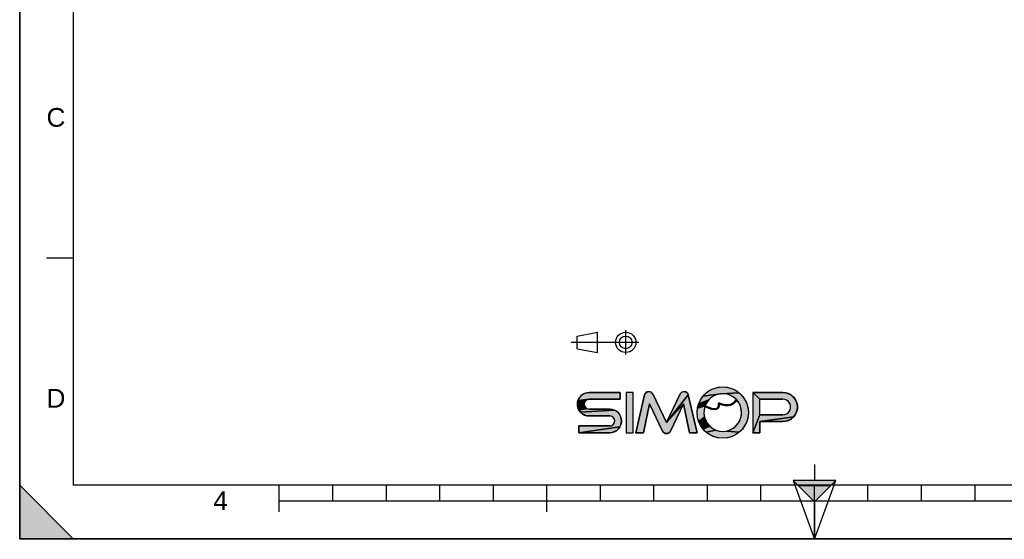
# Model space of a CAD drawing. Header units: millimetres. Extents: x 0 to 297, y 0 to 210.
# Tile 1 of 20: x 0 to 184, y 0 to 97. Entities that reach past the tile are written whole.
import ezdxf

# ---------------------------------------------------------------- set-up
doc = ezdxf.new("R2010")
doc.units = ezdxf.units.MM
doc.header["$LTSCALE"] = 16.335
doc.layers.get('0').update_dxf_attribs({"linetype": 'CONTINUOUS'})
doc.styles.add('TEXTSTYLE_2', font='arial.ttf')

# ---------------------------------------------------------------- blocks, each defined once
blk = doc.blocks.new('MARGEA4_BL0', base_point=(148.51, 105.01))
at = {"color": 7, "linetype": 'CONTINUOUS'}
for p, q in [((0.01, 0.01), (0.01, 210.01)), ((0.01, 0.01), (0.01, 210.01)), ((0.01, 210.01), (0.01, 0.01)), ((10.01, 200.01), (10.01, 10.01)), ((5.01, 52.51), (10.01, 52.51)), ((0.01, 10.01), (10.01, 0.01)), ((0.01, 0.01), (0.01, 10.01)), ((0.01, 10.01), (10.01, 0.01)), ((287.01, 10.01), (10.01, 10.01)), ((48.51, 5.01), (48.51, 10.01)), ((58.51, 7.01), (58.51, 10.01)), ((68.51, 7.01), (68.51, 10.01)), ((78.51, 7.01), (78.51, 10.01)), ((88.51, 7.01), (88.51, 10.01)), ((98.51, 5.01), (98.51, 10.01)), ((108.51, 7.01), (108.51, 10.01)), ((118.51, 7.01), (118.51, 10.01)), ((128.51, 7.01), (128.51, 10.01)), ((138.51, 7.01), (138.51, 10.01)), ((148.51, 0.01), (148.51, 10.01)), ((158.51, 7.01), (158.51, 10.01)), ((168.51, 7.01), (168.51, 10.01)), ((178.51, 7.01), (178.51, 10.01)), ((248.51, 7.01), (48.51, 7.01)), ((297.01, 0.01), (0.01, 0.01)), ((10.01, 0.01), (0.01, 0.01)), ((297.01, 0.01), (0.01, 0.01))]:
    blk.add_line(p, q, dxfattribs=at)
blk.add_solid([(0.01, 10.01), (10.01, 0.01), (0.01, 0.01)], dxfattribs=at)
at = {"color": 7, "linetype": 'CONTINUOUS', "style": 'TEXTSTYLE_2', "oblique": 0}
for s, p in [('C', (5.01, 77.01)), ('D', (5.01, 24.51)), ('4', (36.17, 5.35))]:
    blk.add_text(s, height=3.5, dxfattribs=at).set_placement(p)
blk = doc.blocks.new('REPERE_ORIENTATION_BL1', base_point=(148.52, 6.9))
at = {"color": 7, "linetype": 'CONTINUOUS'}
for p, q in [((148.52, 13.9), (148.52, 10.9)), ((148.52, 6.9), (144.52, 10.9)), ((152.52, 10.9), (144.52, 10.9)), ((144.52, 10.9), (148.52, -0.1)), ((151.52, 9.9), (145.52, 9.9)), ((148.52, 6.9), (152.52, 10.9)), ((148.52, -0.1), (152.52, 10.9)), ((148.52, 6.9), (148.52, -0.1))]:
    blk.add_line(p, q, dxfattribs=at)
blk.add_solid([(144.52, 10.9), (148.52, 6.9), (152.52, 10.9)], dxfattribs=at)
blk = doc.blocks.new('ISO_BL3', base_point=(109.36, 36.71))
at = {"color": 7, "linetype": 'CONTINUOUS'}
for p, q in [((113.24, 34.43), (113.24, 38.99)), ((104.16, 37.89), (107.96, 38.61)), ((104.16, 35.53), (104.16, 37.89)), ((107.96, 34.81), (107.96, 38.61)), ((115.7, 36.71), (103.02, 36.71)), ((104.16, 35.53), (107.96, 34.81))]:
    blk.add_line(p, q, dxfattribs=at)
for radius in [1.9, 1.18]:
    blk.add_circle((113.24, 36.71), radius, dxfattribs=at)
blk = doc.blocks.new('LOGO-SIMOP-2009_BL4', base_point=(124.77, 23.59))
at = {"linetype": 'CONTINUOUS'}
for points in [[(131.36, 28.39), (132.2, 28.32), (133.01, 28.1), (133.76, 27.75), (134.45, 27.27), (130.96, 27.09), (127.69, 26.67), (128.28, 27.27), (128.96, 27.75), (129.72, 28.1), (130.53, 28.32)], [(105.95, 25.95), (105.76, 25.8), (104.22, 25.38), (104.32, 25.83), (106.41, 26.07), (106.17, 26.04)], [(105.52, 25.39), (105.49, 25.15), (105.52, 24.91), (104.32, 24.47), (104.22, 24.92), (104.22, 25.38), (105.76, 25.8), (105.62, 25.61)], [(105.95, 27.3), (106.41, 27.35), (112.22, 27.35), (112.22, 26.07), (106.41, 26.07), (104.32, 25.83), (104.51, 26.25), (104.78, 26.62), (105.12, 26.93), (105.52, 27.16)], [(117.58, 27.51), (117.79, 27.47), (117.99, 27.38), (118.15, 27.24), (118.28, 27.06), (120.86, 21.75), (124.06, 25.22), (121.58, 20.12), (121.45, 19.93), (121.28, 19.79), (121.08, 19.7), (120.86, 19.67), (120.64, 19.7), (120.44, 19.79), (120.27, 19.93), (120.14, 20.12), (117.66, 25.22), (116.54, 19.83), (115.1, 19.83), (116.78, 26.89), (116.86, 27.1), (116.99, 27.27), (117.16, 27.4), (117.36, 27.49)], [(123.93, 27.47), (124.14, 27.51), (124.36, 27.49), (124.56, 27.4), (124.73, 27.27), (124.86, 27.1), (124.94, 26.89), (120.86, 21.75), (123.44, 27.06), (123.56, 27.24), (123.73, 27.38)], [(124.06, 25.22), (120.86, 21.75), (124.94, 26.89), (126.62, 19.83), (125.18, 19.83)], [(128.37, 25.44), (128.08, 24.87), (126.64, 24.42), (126.85, 25.23), (128.75, 25.95)], [(129.75, 26.72), (129.21, 26.38), (128.75, 25.95), (126.85, 25.23), (127.21, 25.99), (127.69, 26.67), (130.96, 27.09), (130.34, 26.96)], [(131.6, 27.1), (130.96, 27.09), (134.45, 27.27), (135.04, 26.67), (135.52, 25.99), (135.87, 25.23), (136.09, 24.42), (136.16, 23.59), (136.09, 22.76), (135.87, 21.95), (135.52, 21.19), (135.04, 20.5), (134.45, 19.91), (132.08, 20.14), (132.72, 20.34), (133.31, 20.66), (133.83, 21.08), (134.26, 21.59), (134.59, 22.18), (134.8, 22.82), (134.88, 23.48), (134.84, 24.15), (134.67, 24.8), (134.38, 25.41), (133.98, 25.95), (133.72, 25.55), (133.44, 25.26), (133.1, 25.04), (132.73, 24.91), (132.16, 25.01), (132.59, 25.04), (132.97, 25.16), (133.31, 25.36), (133.6, 25.65), (133.86, 26.07), (133.38, 26.48), (132.82, 26.79), (132.22, 27)], [(138.29, 26.07), (137.01, 27.35), (142.61, 27.35), (143.18, 27.29), (143.72, 27.11), (144.21, 26.83), (144.63, 26.45), (144.97, 25.99), (145.2, 25.47), (145.32, 24.91), (145.32, 24.34), (145.2, 23.79), (144.97, 23.27), (144.63, 22.81), (138.29, 21.91), (138.29, 19.83), (137.01, 19.83), (138.29, 23.19), (142.61, 23.19), (142.96, 23.23), (143.28, 23.35), (143.57, 23.55), (143.8, 23.81), (143.96, 24.12), (144.04, 24.46), (144.04, 24.8), (143.96, 25.14), (143.8, 25.45), (143.57, 25.71), (143.28, 25.9), (142.96, 26.03), (142.61, 26.07)], [(105.76, 24.5), (105.95, 24.35), (104.51, 24.05), (104.32, 24.47), (105.52, 24.91), (105.62, 24.69)], [(111.55, 23.81), (111.89, 23.5), (112.17, 23.13), (112.35, 22.71), (112.45, 22.26), (112.45, 21.8), (112.35, 21.35), (112.17, 20.93), (104.45, 19.83), (104.45, 21.11), (110.26, 21.11), (110.5, 21.14), (110.72, 21.23), (110.91, 21.38), (111.06, 21.57), (111.15, 21.79), (111.18, 22.03), (111.15, 22.27), (111.06, 22.49), (110.91, 22.68), (110.72, 22.83), (110.5, 22.92), (110.26, 22.95), (106.41, 22.95), (105.95, 23), (105.52, 23.14), (105.12, 23.37), (104.78, 23.68), (111.15, 24.04)], [(110.72, 24.18), (111.15, 24.04), (104.78, 23.68), (104.51, 24.05), (105.95, 24.35), (106.17, 24.26), (106.41, 24.23), (110.26, 24.23)], [(128.08, 24.87), (128.43, 24.7), (128.44, 24.52), (128.03, 24.72), (127.88, 24.06), (127.85, 23.39), (127.95, 22.73), (126.85, 21.95), (126.64, 22.76), (126.56, 23.59), (126.64, 24.42)], [(128.74, 24.57), (129.03, 24.46), (129.31, 24.37), (129.16, 24.24), (128.8, 24.37), (128.44, 24.52), (128.43, 24.7)], [(129.79, 24.29), (130, 24.3), (130.27, 24.21), (130.03, 24.14), (129.77, 24.13), (129.47, 24.17), (129.16, 24.24), (129.31, 24.37), (129.55, 24.32)], [(131.15, 25.2), (131.68, 25.06), (131.32, 24.98), (130.74, 25.18), (130.72, 24.82), (130.63, 24.56), (130.48, 24.35), (130.27, 24.21), (130, 24.3), (130.18, 24.35), (130.35, 24.45), (130.48, 24.62), (130.55, 24.81), (130.58, 25.06), (130.56, 25.43)], [(132.16, 25.01), (132.73, 24.91), (132.31, 24.85), (131.84, 24.87), (131.32, 24.98), (131.68, 25.06)], [(128.18, 22.1), (128.52, 21.52), (128.96, 21.02), (127.69, 20.5), (127.21, 21.19), (126.85, 21.95), (127.95, 22.73)], [(143.18, 21.97), (142.61, 21.91), (138.29, 21.91), (144.63, 22.81), (144.21, 22.43), (143.72, 22.14)], [(110.72, 19.88), (110.26, 19.83), (104.45, 19.83), (112.17, 20.93), (111.89, 20.56), (111.55, 20.25), (111.15, 20.02)], [(129.49, 20.61), (130.09, 20.31), (128.28, 19.91), (127.69, 20.5), (128.96, 21.02)], [(131.41, 20.07), (132.08, 20.14), (134.45, 19.91), (133.76, 19.43), (133.01, 19.08), (132.2, 18.86), (131.36, 18.79), (130.53, 18.86), (129.72, 19.08), (128.96, 19.43), (128.28, 19.91), (130.09, 20.31), (130.74, 20.13)]]:
    blk.add_hatch(color=7, dxfattribs=at).paths.add_polyline_path(points)
at = {"color": 7, "linetype": 'CONTINUOUS'}
for p, q in [((128.28, 27.27), (128.96, 27.75)), ((128.96, 27.75), (129.72, 28.1)), ((129.72, 28.1), (130.53, 28.32)), ((130.53, 28.32), (131.36, 28.39)), ((131.36, 28.39), (132.2, 28.32)), ((132.2, 28.32), (133.01, 28.1)), ((133.01, 28.1), (133.76, 27.75)), ((133.76, 27.75), (134.45, 27.27)), ((104.22, 25.38), (104.32, 25.83)), ((105.76, 25.8), (104.22, 25.38)), ((104.32, 25.83), (104.51, 26.25)), ((106.41, 26.07), (104.32, 25.83)), ((104.51, 26.25), (104.78, 26.62)), ((104.78, 26.62), (105.12, 26.93)), ((105.12, 26.93), (105.52, 27.16)), ((105.52, 27.16), (105.95, 27.3)), ((105.76, 25.8), (105.62, 25.61)), ((105.95, 25.95), (105.76, 25.8)), ((105.95, 27.3), (106.41, 27.35)), ((106.17, 26.04), (105.95, 25.95)), ((106.41, 26.07), (106.17, 26.04)), ((112.22, 27.35), (106.41, 27.35)), ((106.41, 26.07), (112.22, 26.07)), ((112.22, 26.07), (112.22, 27.35)), ((113.34, 27.35), (113.34, 19.83)), ((114.62, 27.35), (113.34, 27.35)), ((114.62, 19.83), (114.62, 27.35)), ((116.78, 26.89), (115.1, 19.83)), ((116.78, 26.89), (116.86, 27.1)), ((116.86, 27.1), (116.99, 27.27)), ((116.99, 27.27), (117.16, 27.4)), ((117.16, 27.4), (117.36, 27.49)), ((117.36, 27.49), (117.58, 27.51)), ((117.58, 27.51), (117.79, 27.47)), ((117.79, 27.47), (117.99, 27.38)), ((117.99, 27.38), (118.15, 27.24)), ((118.15, 27.24), (118.28, 27.06)), ((120.86, 21.75), (118.28, 27.06)), ((123.44, 27.06), (120.86, 21.75)), ((124.94, 26.89), (120.86, 21.75)), ((123.44, 27.06), (123.56, 27.24)), ((123.56, 27.24), (123.73, 27.38)), ((123.73, 27.38), (123.93, 27.47)), ((123.93, 27.47), (124.14, 27.51)), ((124.14, 27.51), (124.36, 27.49)), ((124.36, 27.49), (124.56, 27.4)), ((124.56, 27.4), (124.73, 27.27)), ((124.73, 27.27), (124.86, 27.1)), ((124.86, 27.1), (124.94, 26.89)), ((126.62, 19.83), (124.94, 26.89)), ((126.85, 25.23), (127.21, 25.99)), ((128.75, 25.95), (126.85, 25.23)), ((127.21, 25.99), (127.69, 26.67)), ((127.69, 26.67), (128.28, 27.27)), ((130.96, 27.09), (127.69, 26.67)), ((128.75, 25.95), (128.37, 25.44)), ((129.21, 26.38), (128.75, 25.95)), ((129.75, 26.72), (129.21, 26.38)), ((130.34, 26.96), (129.75, 26.72)), ((130.96, 27.09), (130.34, 26.96)), ((134.45, 27.27), (130.96, 27.09)), ((131.6, 27.1), (130.96, 27.09)), ((132.22, 27), (131.6, 27.1)), ((132.82, 26.79), (132.22, 27)), ((133.38, 26.48), (132.82, 26.79)), ((133.86, 26.07), (133.38, 26.48)), ((133.6, 25.65), (133.86, 26.07)), ((133.98, 25.95), (133.72, 25.55)), ((134.38, 25.41), (133.98, 25.95)), ((134.45, 27.27), (135.04, 26.67)), ((135.04, 26.67), (135.52, 25.99)), ((135.52, 25.99), (135.87, 25.23)), ((142.61, 27.35), (137.01, 27.35)), ((138.29, 26.07), (137.01, 27.35)), ((137.01, 27.35), (137.01, 19.83)), ((138.29, 26.07), (142.61, 26.07)), ((138.29, 23.19), (138.29, 26.07)), ((142.61, 27.35), (143.18, 27.29)), ((142.96, 26.03), (142.61, 26.07)), ((143.28, 25.9), (142.96, 26.03)), ((143.18, 27.29), (143.72, 27.11)), ((143.57, 25.71), (143.28, 25.9)), ((143.72, 27.11), (144.21, 26.83)), ((144.21, 26.83), (144.63, 26.45)), ((144.63, 26.45), (144.97, 25.99)), ((144.97, 25.99), (145.2, 25.47)), ((104.22, 24.92), (104.22, 25.38)), ((104.32, 24.47), (104.22, 24.92)), ((105.52, 24.91), (104.32, 24.47)), ((104.51, 24.05), (104.32, 24.47)), ((105.95, 24.35), (104.51, 24.05)), ((104.78, 23.68), (104.51, 24.05)), ((111.15, 24.04), (104.78, 23.68)), ((105.52, 25.39), (105.49, 25.15)), ((105.49, 25.15), (105.52, 24.91)), ((105.62, 25.61), (105.52, 25.39)), ((105.52, 24.91), (105.62, 24.69)), ((105.62, 24.69), (105.76, 24.5)), ((105.76, 24.5), (105.95, 24.35)), ((105.95, 24.35), (106.17, 24.26)), ((106.17, 24.26), (106.41, 24.23)), ((110.26, 24.23), (106.41, 24.23)), ((110.26, 24.23), (110.72, 24.18)), ((110.72, 24.18), (111.15, 24.04)), ((111.15, 24.04), (111.55, 23.81)), ((116.54, 19.83), (117.66, 25.22)), ((117.66, 25.22), (120.14, 20.12)), ((124.06, 25.22), (120.86, 21.75)), ((121.58, 20.12), (124.06, 25.22)), ((124.06, 25.22), (125.18, 19.83)), ((126.56, 23.59), (126.64, 24.42)), ((126.64, 24.42), (126.85, 25.23)), ((128.08, 24.87), (126.64, 24.42)), ((127.88, 24.06), (127.85, 23.39)), ((128.03, 24.72), (127.88, 24.06)), ((128.44, 24.52), (128.03, 24.72)), ((128.37, 25.44), (128.08, 24.87)), ((128.08, 24.87), (128.43, 24.7)), ((128.43, 24.7), (128.74, 24.57)), ((128.43, 24.7), (128.44, 24.52)), ((128.8, 24.37), (128.44, 24.52)), ((128.74, 24.57), (129.03, 24.46)), ((129.16, 24.24), (128.8, 24.37)), ((129.03, 24.46), (129.31, 24.37)), ((129.31, 24.37), (129.16, 24.24)), ((129.47, 24.17), (129.16, 24.24)), ((129.31, 24.37), (129.55, 24.32)), ((129.77, 24.13), (129.47, 24.17)), ((129.55, 24.32), (129.79, 24.29)), ((130.03, 24.14), (129.77, 24.13)), ((129.79, 24.29), (130, 24.3)), ((130, 24.3), (130.18, 24.35)), ((130.27, 24.21), (130, 24.3)), ((130.27, 24.21), (130.03, 24.14)), ((130.18, 24.35), (130.35, 24.45)), ((130.48, 24.35), (130.27, 24.21)), ((130.35, 24.45), (130.48, 24.62)), ((130.48, 24.62), (130.55, 24.81)), ((130.63, 24.56), (130.48, 24.35)), ((130.55, 24.81), (130.58, 25.06)), ((130.58, 25.06), (130.56, 25.43)), ((130.56, 25.43), (131.15, 25.2)), ((130.72, 24.82), (130.63, 24.56)), ((130.74, 25.18), (130.72, 24.82)), ((131.32, 24.98), (130.74, 25.18)), ((131.15, 25.2), (131.68, 25.06)), ((131.68, 25.06), (131.32, 24.98)), ((131.84, 24.87), (131.32, 24.98)), ((131.68, 25.06), (132.16, 25.01)), ((132.31, 24.85), (131.84, 24.87)), ((132.16, 25.01), (132.59, 25.04)), ((132.73, 24.91), (132.16, 25.01)), ((132.73, 24.91), (132.31, 24.85)), ((132.59, 25.04), (132.97, 25.16)), ((133.1, 25.04), (132.73, 24.91)), ((132.97, 25.16), (133.31, 25.36)), ((133.44, 25.26), (133.1, 25.04)), ((133.31, 25.36), (133.6, 25.65)), ((133.72, 25.55), (133.44, 25.26)), ((134.67, 24.8), (134.38, 25.41)), ((134.84, 24.15), (134.67, 24.8)), ((134.88, 23.48), (134.84, 24.15)), ((135.87, 25.23), (136.09, 24.42)), ((136.09, 24.42), (136.16, 23.59)), ((143.8, 25.45), (143.57, 25.71)), ((143.96, 25.14), (143.8, 25.45)), ((143.8, 23.81), (143.96, 24.12)), ((144.04, 24.8), (143.96, 25.14)), ((143.96, 24.12), (144.04, 24.46)), ((144.04, 24.46), (144.04, 24.8)), ((145.2, 25.47), (145.32, 24.91)), ((145.32, 24.34), (145.2, 23.79)), ((145.32, 24.91), (145.32, 24.34)), ((105.12, 23.37), (104.78, 23.68)), ((105.52, 23.14), (105.12, 23.37)), ((105.95, 23), (105.52, 23.14)), ((106.41, 22.95), (105.95, 23)), ((106.41, 22.95), (110.26, 22.95)), ((110.5, 22.92), (110.26, 22.95)), ((110.72, 22.83), (110.5, 22.92)), ((110.91, 22.68), (110.72, 22.83)), ((111.06, 22.49), (110.91, 22.68)), ((111.15, 22.27), (111.06, 22.49)), ((111.18, 22.03), (111.15, 22.27)), ((111.55, 23.81), (111.89, 23.5)), ((111.89, 23.5), (112.17, 23.13)), ((112.17, 23.13), (112.35, 22.71)), ((112.35, 22.71), (112.45, 22.26)), ((112.45, 22.26), (112.45, 21.8)), ((126.64, 22.76), (126.56, 23.59)), ((126.85, 21.95), (126.64, 22.76)), ((127.95, 22.73), (126.85, 21.95)), ((127.85, 23.39), (127.95, 22.73)), ((127.95, 22.73), (128.18, 22.1)), ((128.18, 22.1), (128.52, 21.52)), ((134.26, 21.59), (134.59, 22.18)), ((134.59, 22.18), (134.8, 22.82)), ((134.8, 22.82), (134.88, 23.48)), ((136.09, 22.76), (135.87, 21.95)), ((136.16, 23.59), (136.09, 22.76)), ((138.29, 23.19), (137.01, 19.83)), ((142.61, 23.19), (138.29, 23.19)), ((144.63, 22.81), (138.29, 21.91)), ((142.61, 23.19), (142.96, 23.23)), ((142.96, 23.23), (143.28, 23.35)), ((143.72, 22.14), (143.18, 21.97)), ((143.28, 23.35), (143.57, 23.55)), ((143.57, 23.55), (143.8, 23.81)), ((144.21, 22.43), (143.72, 22.14)), ((144.63, 22.81), (144.21, 22.43)), ((144.97, 23.27), (144.63, 22.81)), ((145.2, 23.79), (144.97, 23.27)), ((104.45, 21.11), (104.45, 19.83)), ((110.26, 21.11), (104.45, 21.11)), ((112.17, 20.93), (104.45, 19.83)), ((110.26, 21.11), (110.5, 21.14)), ((110.5, 21.14), (110.72, 21.23)), ((110.72, 21.23), (110.91, 21.38)), ((110.91, 21.38), (111.06, 21.57)), ((111.06, 21.57), (111.15, 21.79)), ((111.15, 21.79), (111.18, 22.03)), ((111.55, 20.25), (111.15, 20.02)), ((111.89, 20.56), (111.55, 20.25)), ((112.17, 20.93), (111.89, 20.56)), ((112.35, 21.35), (112.17, 20.93)), ((112.45, 21.8), (112.35, 21.35)), ((127.21, 21.19), (126.85, 21.95)), ((127.69, 20.5), (127.21, 21.19)), ((128.96, 21.02), (127.69, 20.5)), ((128.28, 19.91), (127.69, 20.5)), ((130.09, 20.31), (128.28, 19.91)), ((128.52, 21.52), (128.96, 21.02)), ((128.96, 21.02), (129.49, 20.61)), ((129.49, 20.61), (130.09, 20.31)), ((130.09, 20.31), (130.74, 20.13)), ((132.08, 20.14), (132.72, 20.34)), ((132.72, 20.34), (133.31, 20.66)), ((133.31, 20.66), (133.83, 21.08)), ((133.83, 21.08), (134.26, 21.59)), ((135.04, 20.5), (134.45, 19.91)), ((135.52, 21.19), (135.04, 20.5)), ((135.87, 21.95), (135.52, 21.19)), ((138.29, 21.91), (142.61, 21.91)), ((138.29, 19.83), (138.29, 21.91)), ((143.18, 21.97), (142.61, 21.91)), ((104.45, 19.83), (110.26, 19.83)), ((110.72, 19.88), (110.26, 19.83)), ((111.15, 20.02), (110.72, 19.88)), ((113.34, 19.83), (114.62, 19.83)), ((115.1, 19.83), (116.54, 19.83)), ((120.27, 19.93), (120.14, 20.12)), ((120.44, 19.79), (120.27, 19.93)), ((120.64, 19.7), (120.44, 19.79)), ((120.86, 19.67), (120.64, 19.7)), ((121.08, 19.7), (120.86, 19.67)), ((121.28, 19.79), (121.08, 19.7)), ((121.45, 19.93), (121.28, 19.79)), ((121.58, 20.12), (121.45, 19.93)), ((125.18, 19.83), (126.62, 19.83)), ((128.96, 19.43), (128.28, 19.91)), ((129.72, 19.08), (128.96, 19.43)), ((130.53, 18.86), (129.72, 19.08)), ((131.36, 18.79), (130.53, 18.86)), ((130.74, 20.13), (131.41, 20.07)), ((132.2, 18.86), (131.36, 18.79)), ((131.41, 20.07), (132.08, 20.14)), ((134.45, 19.91), (132.08, 20.14)), ((133.01, 19.08), (132.2, 18.86)), ((133.76, 19.43), (133.01, 19.08)), ((134.45, 19.91), (133.76, 19.43)), ((137.01, 19.83), (138.29, 19.83))]:
    blk.add_line(p, q, dxfattribs=at)
for points in [[(131.36, 28.39), (132.2, 28.32), (133.01, 28.1), (133.76, 27.75), (134.45, 27.27), (130.96, 27.09), (127.69, 26.67), (128.28, 27.27), (128.96, 27.75), (129.72, 28.1), (130.53, 28.32), (131.36, 28.39)], [(105.95, 25.95), (105.76, 25.8), (104.22, 25.38), (104.32, 25.83), (106.41, 26.07), (106.17, 26.04), (105.95, 25.95)], [(105.52, 25.39), (105.49, 25.15), (105.52, 24.91), (104.32, 24.47), (104.22, 24.92), (104.22, 25.38), (105.76, 25.8), (105.62, 25.61), (105.52, 25.39)], [(105.95, 27.3), (106.41, 27.35), (112.22, 27.35), (112.22, 26.07), (106.41, 26.07), (104.32, 25.83), (104.51, 26.25), (104.78, 26.62), (105.12, 26.93), (105.52, 27.16), (105.95, 27.3)], [(117.58, 27.51), (117.79, 27.47), (117.99, 27.38), (118.15, 27.24), (118.28, 27.06), (120.86, 21.75), (124.06, 25.22), (121.58, 20.12), (121.45, 19.93), (121.28, 19.79), (121.08, 19.7), (120.86, 19.67), (120.64, 19.7), (120.44, 19.79), (120.27, 19.93), (120.14, 20.12), (117.66, 25.22), (116.54, 19.83), (115.1, 19.83), (116.78, 26.89), (116.86, 27.1), (116.99, 27.27), (117.16, 27.4), (117.36, 27.49), (117.58, 27.51)], [(123.93, 27.47), (124.14, 27.51), (124.36, 27.49), (124.56, 27.4), (124.73, 27.27), (124.86, 27.1), (124.94, 26.89), (120.86, 21.75), (123.44, 27.06), (123.56, 27.24), (123.73, 27.38), (123.93, 27.47)], [(124.06, 25.22), (120.86, 21.75), (124.94, 26.89), (126.62, 19.83), (125.18, 19.83), (124.06, 25.22)], [(128.37, 25.44), (128.08, 24.87), (126.64, 24.42), (126.85, 25.23), (128.75, 25.95), (128.37, 25.44)], [(129.75, 26.72), (129.21, 26.38), (128.75, 25.95), (126.85, 25.23), (127.21, 25.99), (127.69, 26.67), (130.96, 27.09), (130.34, 26.96), (129.75, 26.72)], [(131.6, 27.1), (130.96, 27.09), (134.45, 27.27), (135.04, 26.67), (135.52, 25.99), (135.87, 25.23), (136.09, 24.42), (136.16, 23.59), (136.09, 22.76), (135.87, 21.95), (135.52, 21.19), (135.04, 20.5), (134.45, 19.91), (132.08, 20.14), (132.72, 20.34), (133.31, 20.66), (133.83, 21.08), (134.26, 21.59), (134.59, 22.18), (134.8, 22.82), (134.88, 23.48), (134.84, 24.15), (134.67, 24.8), (134.38, 25.41), (133.98, 25.95), (133.72, 25.55), (133.44, 25.26), (133.1, 25.04), (132.73, 24.91), (132.16, 25.01), (132.59, 25.04), (132.97, 25.16), (133.31, 25.36), (133.6, 25.65), (133.86, 26.07), (133.38, 26.48), (132.82, 26.79), (132.22, 27), (131.6, 27.1)], [(138.29, 26.07), (137.01, 27.35), (142.61, 27.35), (143.18, 27.29), (143.72, 27.11), (144.21, 26.83), (144.63, 26.45), (144.97, 25.99), (145.2, 25.47), (145.32, 24.91), (145.32, 24.34), (145.2, 23.79), (144.97, 23.27), (144.63, 22.81), (138.29, 21.91), (138.29, 19.83), (137.01, 19.83), (138.29, 23.19), (142.61, 23.19), (142.96, 23.23), (143.28, 23.35), (143.57, 23.55), (143.8, 23.81), (143.96, 24.12), (144.04, 24.46), (144.04, 24.8), (143.96, 25.14), (143.8, 25.45), (143.57, 25.71), (143.28, 25.9), (142.96, 26.03), (142.61, 26.07), (138.29, 26.07)], [(105.76, 24.5), (105.95, 24.35), (104.51, 24.05), (104.32, 24.47), (105.52, 24.91), (105.62, 24.69), (105.76, 24.5)], [(111.55, 23.81), (111.89, 23.5), (112.17, 23.13), (112.35, 22.71), (112.45, 22.26), (112.45, 21.8), (112.35, 21.35), (112.17, 20.93), (104.45, 19.83), (104.45, 21.11), (110.26, 21.11), (110.5, 21.14), (110.72, 21.23), (110.91, 21.38), (111.06, 21.57), (111.15, 21.79), (111.18, 22.03), (111.15, 22.27), (111.06, 22.49), (110.91, 22.68), (110.72, 22.83), (110.5, 22.92), (110.26, 22.95), (106.41, 22.95), (105.95, 23), (105.52, 23.14), (105.12, 23.37), (104.78, 23.68), (111.15, 24.04), (111.55, 23.81)], [(110.72, 24.18), (111.15, 24.04), (104.78, 23.68), (104.51, 24.05), (105.95, 24.35), (106.17, 24.26), (106.41, 24.23), (110.26, 24.23), (110.72, 24.18)], [(128.08, 24.87), (128.43, 24.7), (128.44, 24.52), (128.03, 24.72), (127.88, 24.06), (127.85, 23.39), (127.95, 22.73), (126.85, 21.95), (126.64, 22.76), (126.56, 23.59), (126.64, 24.42), (128.08, 24.87)], [(128.74, 24.57), (129.03, 24.46), (129.31, 24.37), (129.16, 24.24), (128.8, 24.37), (128.44, 24.52), (128.43, 24.7), (128.74, 24.57)], [(129.79, 24.29), (130, 24.3), (130.27, 24.21), (130.03, 24.14), (129.77, 24.13), (129.47, 24.17), (129.16, 24.24), (129.31, 24.37), (129.55, 24.32), (129.79, 24.29)], [(131.15, 25.2), (131.68, 25.06), (131.32, 24.98), (130.74, 25.18), (130.72, 24.82), (130.63, 24.56), (130.48, 24.35), (130.27, 24.21), (130, 24.3), (130.18, 24.35), (130.35, 24.45), (130.48, 24.62), (130.55, 24.81), (130.58, 25.06), (130.56, 25.43), (131.15, 25.2)], [(132.16, 25.01), (132.73, 24.91), (132.31, 24.85), (131.84, 24.87), (131.32, 24.98), (131.68, 25.06), (132.16, 25.01)], [(128.18, 22.1), (128.52, 21.52), (128.96, 21.02), (127.69, 20.5), (127.21, 21.19), (126.85, 21.95), (127.95, 22.73), (128.18, 22.1)], [(143.18, 21.97), (142.61, 21.91), (138.29, 21.91), (144.63, 22.81), (144.21, 22.43), (143.72, 22.14), (143.18, 21.97)], [(110.72, 19.88), (110.26, 19.83), (104.45, 19.83), (112.17, 20.93), (111.89, 20.56), (111.55, 20.25), (111.15, 20.02), (110.72, 19.88)], [(129.49, 20.61), (130.09, 20.31), (128.28, 19.91), (127.69, 20.5), (128.96, 21.02), (129.49, 20.61)], [(131.41, 20.07), (132.08, 20.14), (134.45, 19.91), (133.76, 19.43), (133.01, 19.08), (132.2, 18.86), (131.36, 18.79), (130.53, 18.86), (129.72, 19.08), (128.96, 19.43), (128.28, 19.91), (130.09, 20.31), (130.74, 20.13), (131.41, 20.07)]]:
    blk.add_lwpolyline(points, dxfattribs=at)
blk.add_circle((131.36, 23.59), 4.8, dxfattribs=at)
for centre, radius, start, end in [((106.41, 25.15), 2.2, 90, 270), ((106.41, 25.15), 0.92, 90, 270), ((117.56, 26.71), 0.8, 25.9494, 166.6355), ((124.16, 26.71), 0.8, 13.3645, 154.0506), ((131.36, 23.59), 3.52, 161.3005, 42.0267), ((131.36, 23.59), 3.52, 44.7928, 158.6763), ((142.61, 24.63), 2.72, 270, 90), ((142.61, 24.63), 1.44, 270, 90), ((110.26, 22.03), 2.2, 270, 90), ((110.26, 22.03), 0.92, 270, 90), ((120.86, 20.47), 0.8, 205.9494, 334.0506)]:
    blk.add_arc(centre, radius, start, end, dxfattribs=at)
blk.add_open_spline([(133.86, 26.07), (133.69, 25.73), (133.28, 25.24), (132.5, 24.97), (131.59, 25.04), (130.91, 25.27), (130.56, 25.43)], degree=3, dxfattribs=at)
for points, knots in [([(133.98, 25.95), (133.74, 25.49), (133.11, 24.89), (131.96, 24.79), (131.13, 25.02), (130.74, 25.18)], [0, 0, 0, 0, 0.345264, 0.703638, 1, 1, 1, 1]), ([(130.74, 25.18), (130.75, 25.01), (130.71, 24.64), (130.44, 24.24), (129.95, 24.1), (129.39, 24.16), (128.75, 24.37), (128.28, 24.59), (128.03, 24.72)], [0, 0, 0, 0, 0.118516, 0.29564, 0.472763, 0.649887, 0.82701, 1, 1, 1, 1]), ([(130.56, 25.43), (130.59, 25.22), (130.59, 24.88), (130.47, 24.54), (130.24, 24.35), (129.84, 24.25), (129.15, 24.38), (128.46, 24.68), (128.08, 24.87)], [0, 0, 0, 0, 0.125, 0.25, 0.375, 0.5, 0.75, 1, 1, 1, 1])]:
    blk.add_open_spline(points, degree=3, knots=knots, dxfattribs=at)
for points in [[(113.34, 19.83), (113.34, 27.35), (114.62, 19.83), (114.62, 27.35)], [(138.29, 23.19), (137.01, 19.83), (138.29, 26.07), (137.01, 27.35)]]:
    blk.add_solid(points, dxfattribs=at)

msp = doc.modelspace()

# ---------------------------------------------------------------- linework, layer by layer
at = {"color": 7, "linetype": 'CONTINUOUS'}
for q in [(0, 210), (297, 0)]:
    msp.add_line((0, 0), q, dxfattribs=at)

# ---------------------------------------------------------------- block references
for name, p in [('MARGEA4_BL0', (148.51, 105.01)), ('ISO_BL3', (109.36, 36.71)), ('LOGO-SIMOP-2009_BL4', (124.77, 23.59)), ('REPERE_ORIENTATION_BL1', (148.52, 6.9))]:
    msp.add_blockref(name, p, dxfattribs=at)

doc.saveas('drawing.dxf')
